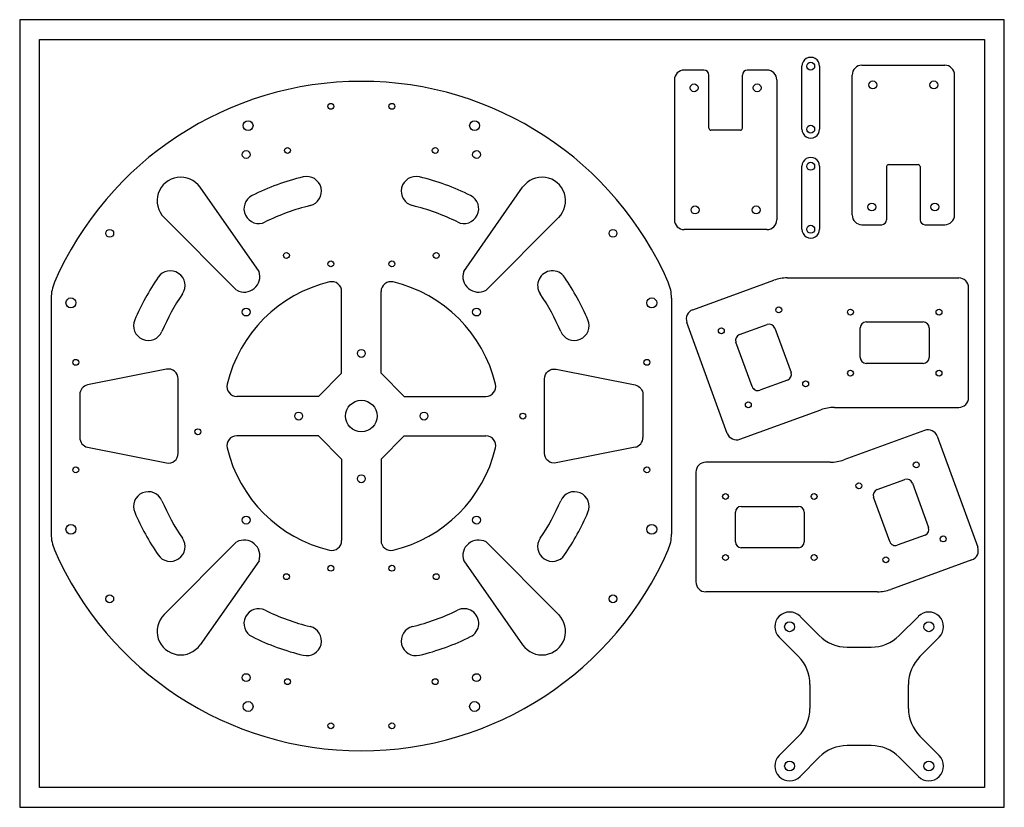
# Model space of a CAD drawing. Header units: millimetres. Extents: x 126 to 626, y 68 to 468.
import ezdxf

# ---------------------------------------------------------------- set-up
doc = ezdxf.new("R2010")
doc.units = ezdxf.units.MM

msp = doc.modelspace()

# ---------------------------------------------------------------- linework, layer by layer
for p, q in [((554.12, 445.08), (596.12, 445.08)), ((473.88, 442.59), (463.88, 442.59)), ((476.38, 413.09), (476.38, 440.09)), ((493.38, 413.09), (493.38, 440.09)), ((505.88, 442.59), (495.88, 442.59)), ((523.59, 412.61), (523.59, 444.61)), ((532.59, 444.61), (532.59, 412.61)), ((549.12, 369.08), (549.12, 440.08)), ((601.12, 369.08), (601.12, 440.08)), ((458.88, 437.59), (458.88, 366.59)), ((510.88, 437.59), (510.88, 366.59)), ((492.38, 412.09), (477.38, 412.09)), ((523.59, 361.81), (523.59, 393.81)), ((532.59, 393.81), (532.59, 361.81)), ((566.62, 393.58), (566.62, 366.58)), ((567.62, 394.58), (582.62, 394.58)), ((583.62, 393.58), (583.62, 366.58)), ((247.92, 340.34), (218.01, 383.07)), ((351.86, 340.34), (381.78, 383.07)), ((236.57, 330.82), (199.69, 367.7)), ((363.21, 330.82), (400.09, 367.7)), ((505.88, 361.59), (463.88, 361.59)), ((554.12, 364.08), (564.12, 364.08)), ((586.12, 364.08), (596.12, 364.08)), ((468.18, 320.88), (509.3, 335.85)), ((516.15, 337.06), (603.25, 337.06)), ((289.89, 288.7), (289.89, 330.13)), ((309.89, 288.7), (309.89, 330.13)), ((608.25, 276.28), (608.25, 332.06)), ((142.39, 326.83), (142.39, 206.94)), ((457.39, 326.83), (457.39, 206.94)), ((485.71, 258.09), (465.19, 314.47)), ((491.93, 308.24), (506.03, 313.37)), ((509.87, 311.58), (518.08, 289.03)), ((553.25, 296.67), (553.25, 311.67)), ((556.25, 314.67), (585.25, 314.67)), ((588.25, 311.67), (588.25, 296.67)), ((498.35, 281.85), (490.14, 304.4)), ((585.25, 293.67), (556.25, 293.67)), ((516.29, 285.18), (502.19, 280.05)), ((278.07, 276.88), (236.65, 276.88)), ((321.71, 276.88), (363.14, 276.88)), ((492.12, 255.1), (533.25, 270.07)), ((540.09, 271.28), (603.25, 271.28)), ((278.07, 256.88), (236.65, 256.88)), ((321.71, 256.88), (363.14, 256.88)), ((585.95, 259.6), (544.83, 244.63)), ((592.36, 256.61), (612.88, 200.23)), ((289.89, 245.06), (289.89, 203.64)), ((309.89, 245.06), (309.89, 203.64)), ((537.99, 243.43), (474.82, 243.43)), ((469.82, 238.43), (469.82, 182.65)), ((561.78, 229.52), (575.88, 234.65)), ((579.73, 232.86), (587.93, 210.31)), ((568.2, 203.12), (559.99, 225.68)), ((492.82, 221.04), (521.82, 221.04)), ((489.82, 203.04), (489.82, 218.04)), ((524.82, 218.04), (524.82, 203.04)), ((586.14, 206.46), (572.05, 201.33)), ((236.57, 202.95), (199.69, 166.07)), ((363.21, 202.95), (400.09, 166.07)), ((521.82, 200.04), (492.82, 200.04)), ((247.92, 193.43), (218.01, 150.7)), ((351.86, 193.43), (381.78, 150.7)), ((609.9, 193.82), (568.77, 178.85)), ((561.93, 177.65), (474.82, 177.65)), ((532.46, 155.38), (522.65, 165.18)), ((572.96, 155.38), (582.76, 165.18)), ((521.85, 144.77), (512.05, 154.57)), ((583.56, 144.77), (593.36, 154.57)), ((546.6, 149.52), (558.82, 149.52)), ((527.71, 130.63), (527.71, 118.41)), ((577.71, 118.41), (577.71, 130.63)), ((521.85, 104.27), (512.05, 94.47)), ((583.56, 104.27), (593.36, 94.47)), ((558.82, 99.52), (546.6, 99.52)), ((532.46, 93.66), (522.65, 83.86)), ((572.96, 93.66), (582.76, 83.86))]:
    msp.add_line(p, q)
for points in [[(126.39, 68.19), (626.39, 68.19), (626.39, 468.19), (126.39, 468.19), (126.39, 68.19)], [(278.07, 276.88), (289.89, 288.7)], [(321.71, 276.88), (309.89, 288.7)], [(278.07, 256.88), (289.89, 245.06)], [(321.71, 256.88), (309.89, 245.06)]]:
    msp.add_lwpolyline(points)
msp.add_lwpolyline([(136.39, 458.19), (616.39, 458.19), (616.39, 78.19), (136.39, 78.19)], close=True)
for points in [[(160.91, 251.08), (200.91, 243.08, 0.473285), (206.89, 247.98), (206.89, 285.79, 0.473285), (200.91, 290.69), (160.91, 282.69, 0.357511), (156.89, 277.79), (156.89, 255.98)], [(438.87, 251.08), (398.87, 243.08, -0.473285), (392.89, 247.98), (392.89, 285.79, -0.473285), (398.87, 290.69), (438.87, 282.69, -0.357511), (442.89, 277.79), (442.89, 255.98)]]:
    msp.add_lwpolyline(points, format="xyb")
for centre, radius in [((528.09, 444.57), 2), ((468.88, 433.59), 2), ((500.88, 433.59), 2), ((559.62, 435.08), 2), ((590.62, 435.08), 2), ((284.39, 424.17), 1.5), ((315.39, 424.17), 1.5), ((242.39, 414.38), 2.5), ((357.39, 414.38), 2.5), ((528.09, 412.57), 2), ((241.39, 399.71), 2), ((262.39, 401.77), 1.5), ((337.39, 401.77), 1.5), ((358.39, 399.71), 2), ((528.09, 393.77), 2), ((559.12, 373.08), 2), ((591.12, 373.08), 2), ((469.38, 371.59), 2), ((500.38, 371.59), 2), ((172.11, 359.71), 2), ((427.67, 359.71), 2), ((528.09, 361.77), 2), ((261.86, 348.45), 1.5), ((284.39, 344.17), 1.5), ((315.39, 344.17), 1.5), ((337.93, 348.45), 1.5), ((152.39, 324.38), 2.5), ((447.39, 324.38), 2.5), ((241.39, 319.71), 2), ((358.39, 319.71), 2), ((511.84, 320.81), 1.5), ((548.25, 319.67), 1.5), ((593.25, 319.67), 1.5), ((482.7, 310.21), 1.5), ((299.89, 298.7), 2), ((154.89, 294.2), 1.5), ((444.89, 294.2), 1.5), ((548.25, 288.67), 1.5), ((593.25, 288.67), 1.5), ((525.52, 283.22), 1.5), ((299.89, 266.88), 8), ((496.39, 272.62), 1.5), ((268.07, 266.88), 2), ((331.71, 266.88), 2), ((381.89, 266.88), 1.5), ((216.89, 258.93), 1.5), ((154.89, 239.57), 1.5), ((444.89, 239.57), 1.5), ((581.69, 242.09), 1.5), ((299.89, 235.06), 2), ((552.56, 231.48), 1.5), ((484.82, 226.04), 1.5), ((529.82, 226.04), 1.5), ((241.39, 214.06), 2), ((358.39, 214.06), 2), ((152.39, 209.38), 2.5), ((447.39, 209.38), 2.5), ((595.37, 204.5), 1.5), ((484.82, 195.04), 1.5), ((529.82, 195.04), 1.5), ((566.24, 193.9), 1.5), ((284.39, 189.6), 1.5), ((315.39, 189.6), 1.5), ((261.86, 185.32), 1.5), ((337.93, 185.32), 1.5), ((172.11, 174.06), 2), ((427.67, 174.06), 2), ((517.35, 159.88), 2.5), ((588.06, 159.88), 2.5), ((241.39, 134.06), 2), ((358.39, 134.06), 2), ((262.39, 132), 1.5), ((337.39, 132), 1.5), ((242.39, 119.38), 2.5), ((357.39, 119.38), 2.5), ((284.39, 109.6), 1.5), ((315.39, 109.6), 1.5), ((517.35, 89.17), 2.5), ((588.06, 89.17), 2.5)]:
    msp.add_circle(centre, radius)
for centre, radius, start, end in [((528.09, 444.57), 4.5, 359.5379, 180.4621), ((554.12, 440.08), 5, 90, 180), ((596.12, 440.08), 5, 0, 90), ((463.88, 437.59), 5, 90, 180), ((473.88, 440.09), 2.5, 0, 90), ((495.88, 440.09), 2.5, 90, 180), ((505.88, 437.59), 5, 0, 90), ((299.89, 266.88), 170, 23.5565, 156.4435), ((477.38, 413.09), 1, 180, 270), ((492.38, 413.09), 1, 270, 0), ((528.09, 412.57), 4.5, 179.5379, 0.4621), ((528.09, 393.77), 4.5, 359.5379, 180.4621), ((567.62, 393.58), 1, 90, 180), ((582.62, 393.58), 1, 0, 90), ((208.18, 376.19), 12, 35, 225), ((299.89, 266.88), 125, 103.6597, 116.3403), ((272.14, 381.06), 7.5, 283.6597, 103.6597), ((327.64, 381.06), 7.5, 76.3403, 256.3403), ((299.89, 266.88), 125, 63.6597, 76.3403), ((391.61, 376.19), 12, 315, 145), ((247.76, 372.18), 7.5, 116.3403, 296.3403), ((352.03, 372.18), 7.5, 243.6597, 63.6597), ((299.89, 266.88), 110, 103.6597, 116.3403), ((299.89, 266.88), 110, 63.6597, 76.3403), ((463.88, 366.59), 5, 180, 270), ((505.88, 366.59), 5, 270, 0), ((554.12, 369.08), 5, 180, 270), ((564.12, 366.58), 2.5, 270, 0), ((586.12, 366.58), 2.5, 180, 270), ((596.12, 369.08), 5, 270, 0), ((528.09, 361.77), 4.5, 179.5379, 0.4621), ((202.87, 333.17), 7.5, 325.6597, 145.6597), ((240.4, 337.79), 7.95, 241.2658, 18.7342), ((359.39, 337.79), 7.95, 161.2658, 298.7342), ((396.91, 333.17), 7.5, 34.3403, 214.3403), ((299.89, 266.88), 125, 145.6597, 157), ((284.89, 330.13), 5, 0, 103.3424), ((314.89, 330.13), 5, 76.6576, 180), ((299.89, 266.88), 125, 23, 34.3403), ((516.15, 317.06), 20, 90, 110), ((603.25, 332.06), 5, 0, 90), ((162.39, 326.83), 20, 156.4435, 180), ((299.89, 266.88), 70, 103.3424, 166.6576), ((299.89, 266.88), 70, 13.3424, 76.6576), ((437.39, 326.83), 20, 0, 23.5565), ((299.89, 266.88), 110, 145.6597, 157), ((299.89, 266.88), 110, 23, 34.3403), ((469.89, 316.18), 5, 110, 200), ((191.73, 312.8), 7.5, 157, 337), ((408.05, 312.8), 7.5, 203, 23), ((507.05, 310.55), 3, 20, 110), ((556.25, 311.67), 3, 90, 180), ((585.25, 311.67), 3, 0, 90), ((492.96, 305.42), 3, 110, 200), ((556.25, 296.67), 3, 180, 270), ((585.25, 296.67), 3, 270, 0), ((515.26, 288), 3, 290, 20), ((236.65, 281.88), 5, 166.6576, 270), ((363.14, 281.88), 5, 270, 13.3424), ((501.17, 282.87), 3, 200, 290), ((603.25, 276.28), 5, 270, 0), ((540.09, 251.28), 20, 90, 110), ((161.89, 255.98), 5, 180, 258.6901), ((236.65, 251.88), 5, 90, 193.3424), ((363.14, 251.88), 5, 346.6576, 90), ((437.89, 255.98), 5, 281.3099, 0), ((490.41, 259.8), 5, 200, 290), ((587.66, 254.9), 5, 20, 110), ((299.89, 266.88), 70, 193.3424, 256.6576), ((299.89, 266.88), 70, 283.3424, 346.6576), ((474.82, 238.43), 5, 90, 180), ((537.99, 263.43), 20, 270, 290), ((576.91, 231.83), 3, 20, 110), ((191.73, 220.97), 7.5, 23, 203), ((408.05, 220.97), 7.5, 337, 157), ((562.81, 226.7), 3, 110, 200), ((299.89, 266.88), 110, 203, 214.3403), ((299.89, 266.88), 110, 325.6597, 337), ((492.82, 218.04), 3, 90, 180), ((521.82, 218.04), 3, 0, 90), ((299.89, 266.88), 125, 203, 214.3403), ((299.89, 266.88), 125, 325.6597, 337), ((585.11, 209.28), 3, 290, 20), ((162.39, 206.94), 20, 180, 203.5565), ((437.39, 206.94), 20, 336.4435, 0), ((202.87, 200.6), 7.5, 214.3403, 34.3403), ((240.4, 195.98), 7.95, 341.2658, 118.7342), ((284.89, 203.64), 5, 256.6576, 0), ((314.89, 203.64), 5, 180, 283.3424), ((359.39, 195.98), 7.95, 61.2658, 198.7342), ((396.91, 200.6), 7.5, 145.6597, 325.6597), ((492.82, 203.04), 3, 180, 270), ((521.82, 203.04), 3, 270, 0), ((571.02, 204.15), 3, 200, 290), ((608.19, 198.52), 5, 290, 20), ((299.89, 266.88), 170, 203.5565, 336.4435), ((474.82, 182.65), 5, 180, 270), ((561.93, 197.65), 20, 270, 290), ((208.18, 157.58), 12, 135, 325), ((247.76, 161.58), 7.5, 63.6597, 243.6597), ((299.89, 266.88), 110, 243.6597, 256.3403), ((299.89, 266.88), 110, 283.6597, 296.3403), ((352.03, 161.58), 7.5, 296.3403, 116.3403), ((391.61, 157.58), 12, 215, 45), ((517.35, 159.88), 7.5, 45, 225), ((588.06, 159.88), 7.5, 315, 135), ((272.14, 152.71), 7.5, 256.3403, 76.3403), ((327.64, 152.71), 7.5, 103.6597, 283.6597), ((546.6, 169.52), 20, 225, 270), ((558.82, 169.52), 20, 270, 315), ((299.89, 266.88), 125, 243.6597, 256.3403), ((299.89, 266.88), 125, 283.6597, 296.3403), ((507.71, 130.63), 20, 0, 45), ((597.71, 130.63), 20, 135, 180), ((507.71, 118.41), 20, 315, 0), ((597.71, 118.41), 20, 180, 225), ((546.6, 79.52), 20, 90, 135), ((558.82, 79.52), 20, 45, 90), ((517.35, 89.17), 7.5, 135, 315), ((588.06, 89.17), 7.5, 225, 45)]:
    msp.add_arc(centre, radius, start, end)

doc.saveas('drawing.dxf')
